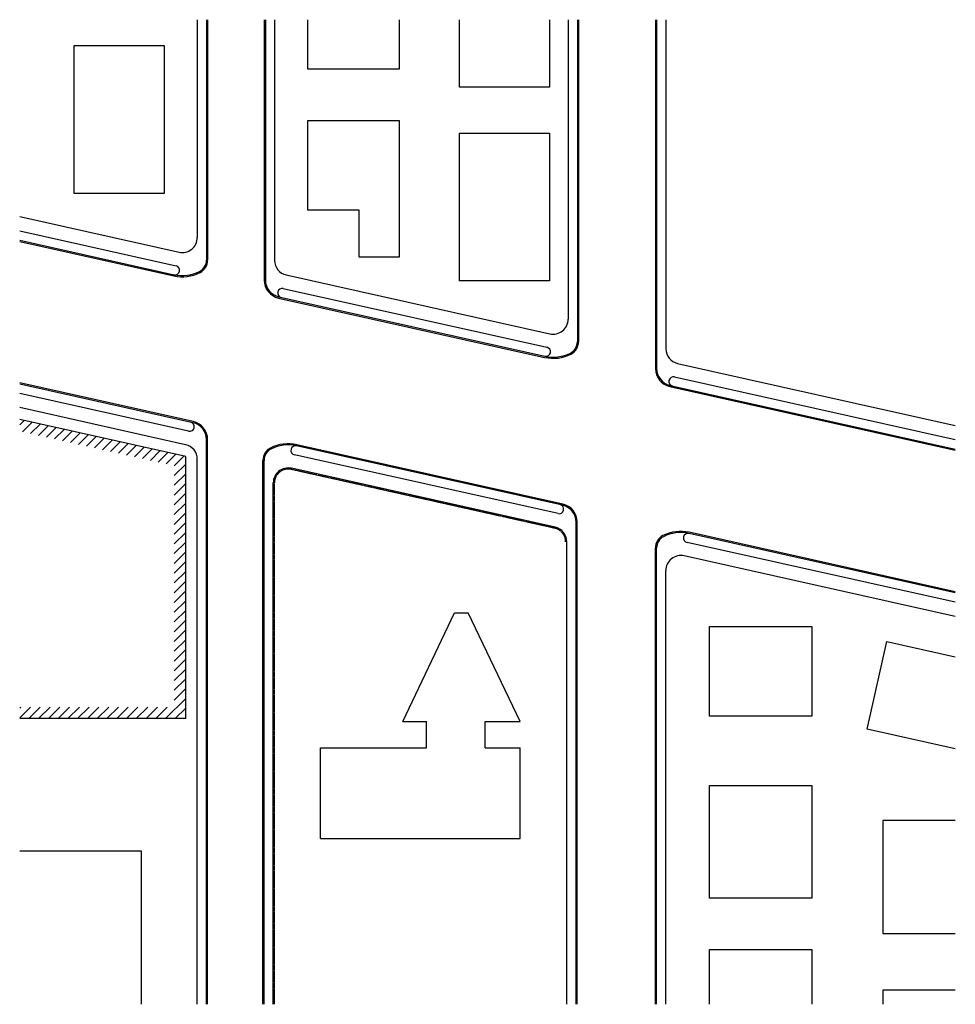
# Model space of a CAD drawing. Header units: millimetres. Extents: x 140385 to 264250, y 222717 to 353122.
import ezdxf

# ---------------------------------------------------------------- set-up
doc = ezdxf.new("R2010")
doc.units = ezdxf.units.MM
doc.header["$LTSCALE"] = 24
doc.header["$MEASUREMENT"] = 0
doc.linetypes.add('PHANTOM2', pattern=[1.25, 0.625, -0.125, 0.125, -0.125, 0.125, -0.125])
for name, color, linetype in [('C-DETL-BLDG', 1, 'Continuous'), ('C-DETL-SDWK', 5, 'Continuous'), ('C-PRPT-LINE', 252, 'PHANTOM2'), ('L-DETL-GENF', 6, 'Continuous')]:
    doc.layers.add(name, color=color, linetype=linetype)

msp = doc.modelspace()

# ---------------------------------------------------------------- hatches: boundary and pattern name
at = {"layer": 'C-DETL-BLDG'}
h = msp.add_hatch(dxfattribs=at)
h.set_pattern_fill('ANSI31', color=256, scale=7315.2, style=0)
h.paths.add_polyline_path([(140385, 300178), (140385, 298617), (160849, 294049), (160849, 280672), (162373, 280458), (162373, 295270)])
h.paths.add_polyline_path([(162373, 280458), (160849, 280672), (160849, 262084), (140385, 262084), (140385, 260560), (162373, 260560)])

# ---------------------------------------------------------------- linework, layer by layer
for p, q in [((162373, 295270), (140385, 300178)), ((162373, 260560), (162373, 295270)), ((162373, 260560), (140385, 260560))]:
    msp.add_line(p, q, dxfattribs=at)
for points in [[(190620, 353122), (190620, 346581), (178539, 346581), (178539, 353122)], [(210539, 353122), (210539, 344167), (198621, 344167), (198621, 353122)], [(264250, 256562), (252596, 259164), (255185, 270762), (264250, 268739)], [(264250, 247053), (254645, 247053), (254645, 232111), (264250, 232111)], [(140385, 243061), (156458, 243061), (156458, 222717)], [(231708, 222717), (231708, 229964), (245261, 229964), (245261, 222717)], [(264250, 224574), (254645, 224574), (254645, 222717)]]:
    msp.add_lwpolyline(points, dxfattribs=at)
for points in [[(147599, 349690), (159516, 349690), (159516, 330110), (147599, 330110)], [(178539, 339774), (190620, 339774), (190620, 321654), (185315, 321654), (185315, 327890), (178539, 327890)], [(198621, 338099), (210539, 338099), (210539, 318519), (198621, 318519)], [(231708, 272771), (245261, 272771), (245261, 260887), (231708, 260887)], [(231708, 251713), (245261, 251713), (245261, 236771), (231708, 236771)]]:
    msp.add_lwpolyline(points, close=True, dxfattribs=at)
at = {"layer": 'C-DETL-SDWK'}
for p, q in [((163897, 353122), (163897, 324260)), ((165116, 353122), (165116, 321273)), ((165269, 353122), (165269, 321273)), ((172762, 353122), (172762, 318640)), ((172914, 353122), (172914, 318640)), ((174133, 353122), (174133, 321246)), ((212995, 353122), (212995, 313455)), ((214214, 353122), (214214, 310469)), ((214367, 353122), (214367, 310469)), ((224552, 353122), (224552, 306922)), ((224705, 353122), (224705, 306922)), ((225924, 353122), (225924, 309529)), ((140385, 327036), (161484, 322326)), ((140385, 327036), (161484, 322326)), ((140385, 325163), (161086, 320541)), ((140385, 325163), (161086, 320541)), ((140385, 323913), (160820, 319352)), ((140385, 323913), (160820, 319352)), ((140385, 323757), (160787, 319203)), ((175683, 319313), (210582, 311522)), ((175683, 319313), (210582, 311522)), ((175284, 317528), (210184, 309737)), ((175284, 317528), (210184, 309737)), ((174669, 316260), (209885, 308398)), ((174702, 316409), (209918, 308547)), ((174702, 316409), (209918, 308547)), ((227473, 307595), (264250, 299385)), ((227075, 305810), (264250, 297511)), ((163361, 299890), (140385, 305019)), ((163328, 299741), (140385, 304863)), ((226459, 304542), (264250, 296106)), ((226492, 304691), (264250, 296262)), ((162746, 298622), (140385, 303614)), ((162347, 296837), (140385, 301740)), ((165116, 222717), (165116, 297510)), ((165269, 222717), (165269, 297510)), ((212249, 288820), (177032, 296682)), ((212249, 288820), (177032, 296682)), ((212282, 288969), (177065, 296831)), ((163897, 222717), (163897, 294903)), ((172584, 222717), (172584, 294760)), ((172736, 222717), (172736, 294760)), ((211666, 287701), (176767, 295492)), ((211666, 287701), (176767, 295492)), ((211268, 285916), (176368, 293707)), ((211268, 285916), (176368, 293707)), ((173955, 222717), (173955, 291773)), ((214037, 222717), (214037, 286589)), ((214189, 222717), (214189, 286589)), ((264250, 277211), (229001, 285081)), ((264250, 277211), (229001, 285081)), ((264250, 277368), (229034, 285229)), ((212817, 222717), (212817, 283983)), ((224552, 222717), (224552, 283159)), ((224705, 222717), (224705, 283159)), ((264250, 275962), (228735, 283891)), ((264250, 275962), (228735, 283891)), ((264250, 274088), (228337, 282106)), ((264250, 274088), (228337, 282106)), ((225924, 222717), (225924, 280172))]:
    msp.add_line(p, q, dxfattribs=at)
for centre, radius, start, end in [((161916, 324260), 1981, 257.41576, 0), ((163440, 321273), 1676, 297.03569, 0), ((163440, 321273), 1829, 297.03569, 0), ((176114, 321246), 1981, 180, 257.41576), ((161916, 324260), 5182, 257.41576, 297.03569), ((160953, 319946), 610, 257.41576, 77.41576), ((161916, 324260), 5029, 257.41576, 297.03569), ((175200, 318640), 2438, 180, 257.41576), ((175200, 318640), 2286, 180, 257.41576), ((175152, 316933), 610, 77.41576, 257.41576), ((211014, 313455), 1981, 257.41576, 0), ((212538, 310469), 1676, 297.03569, 0), ((212538, 310469), 1829, 297.03569, 0), ((210051, 309142), 610, 257.41576, 77.41576), ((227905, 309529), 1981, 180, 257.41576), ((211014, 313455), 5182, 257.41576, 297.03569), ((211014, 313455), 5029, 257.41576, 297.03569), ((226991, 306922), 2438, 180, 257.41576), ((226991, 306922), 2286, 180, 257.41576), ((226942, 305215), 610, 77.41576, 257.41576), ((162879, 299217), 610, 257.41576, 77.41576), ((162830, 297510), 2286, 0, 77.41576), ((162830, 297510), 2438, 0, 77.41576), ((161916, 294903), 1981, 0, 77.41576), ((174413, 294760), 1829, 117.03569, 180), ((174413, 294760), 1676, 117.03569, 180), ((175937, 291773), 5182, 77.41576, 117.03569), ((175937, 291773), 5029, 77.41576, 117.03569), ((176899, 296087), 610, 77.41576, 257.41576), ((175937, 291773), 1981, 77.41576, 180), ((211799, 288296), 610, 257.41576, 77.41576), ((211751, 286589), 2286, 0, 77.41576), ((211751, 286589), 2438, 360, 77.41576), ((210836, 283983), 1981, 0, 77.41576), ((226381, 283159), 1829, 117.03569, 180), ((226381, 283159), 1676, 117.03569, 180), ((227905, 280172), 5182, 77.41576, 117.03569), ((227905, 280172), 5029, 77.41576, 117.03569), ((228868, 284486), 610, 77.41576, 257.41576), ((227905, 280172), 1981, 77.41576, 180)]:
    msp.add_arc(centre, radius, start, end, dxfattribs=at)
at = {"layer": 'C-PRPT-LINE'}
for p, q in [((211235, 285767), (176335, 293558)), ((174108, 222717), (174108, 291773))]:
    msp.add_line(p, q, dxfattribs=at)
for centre, start, end in [((175937, 291773), 77.41576, 180), ((210836, 283983), 0, 77.41576)]:
    msp.add_arc(centre, 1829, start, end, dxfattribs=at)
at = {"layer": 'L-DETL-GENF'}
for p, q in [((191126, 260177), (197947, 274577)), ((197947, 274577), (199747, 274577)), ((206626, 260177), (199747, 274577)), ((191126, 260177), (194225, 260177)), ((194225, 256672), (194225, 260177)), ((201997, 256672), (201997, 260177)), ((201997, 260177), (206626, 260177)), ((180226, 256672), (194225, 256672)), ((180226, 244672), (180226, 256672)), ((201997, 256672), (206626, 256672)), ((206626, 244672), (206626, 256672)), ((180226, 244672), (206626, 244672))]:
    msp.add_line(p, q, dxfattribs=at)

doc.saveas('drawing.dxf')
